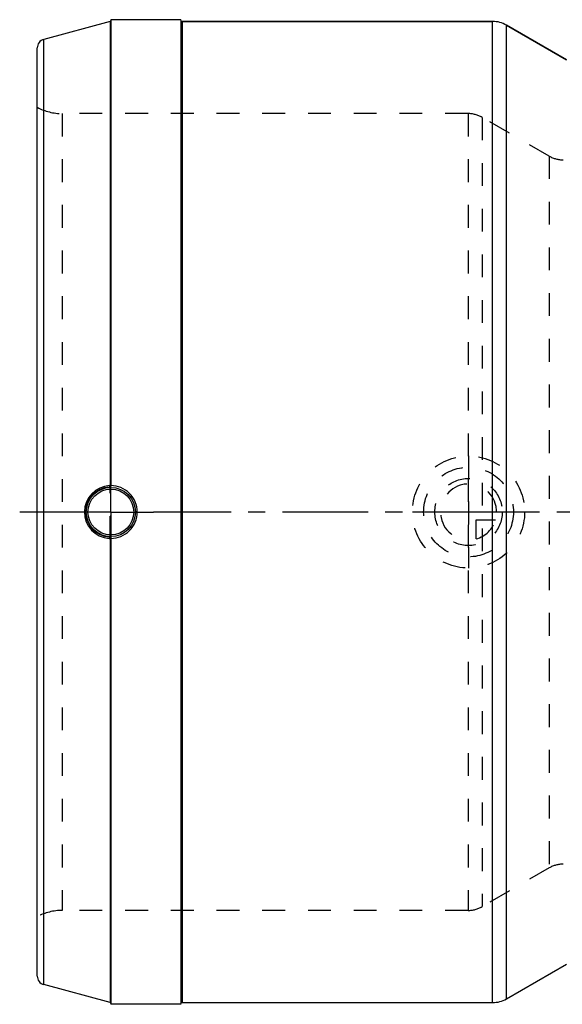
# Model space of a CAD drawing. Header units: millimetres. Extents: x 266 to 729, y 319 to 681.
# Tile 1 of 3: x 266 to 421, y 400 to 681. Entities that reach past the tile are written whole.
import ezdxf

# ---------------------------------------------------------------- set-up
doc = ezdxf.new("R2010")
doc.units = ezdxf.units.MM
doc.header["$LTSCALE"] = 65.185185
doc.linetypes.add('CENTER', pattern=[0.6, 0.375, -0.075, 0.075, -0.075])
doc.linetypes.add('HIDDEN', pattern=[0.2, 0.1, -0.1])
for name, color, linetype in [('KOERPER', 7, 'CONTINUOUS'), ('KONST.EL_MIT_GEO', 7, 'CONTINUOUS'), ('KURVEN', 7, 'CONTINUOUS')]:
    doc.layers.add(name, color=color, linetype=linetype)

msp = doc.modelspace()

# ---------------------------------------------------------------- linework, layer by layer
at = {"layer": 'KOERPER', "color": 7, "linetype": 'Continuous'}
for p, q in [((311.79, 680.71), (291.79, 680.71)), ((311.79, 680.71), (311.79, 399.71)), ((312.09, 680.21), (400.65, 680.21)), ((404.65, 679.14), (421.72, 669.28)), ((404.65, 401.28), (421.72, 411.14)), ((311.79, 399.71), (291.79, 399.71)), ((312.09, 400.21), (400.65, 400.21))]:
    msp.add_line(p, q, dxfattribs=at)
at = {"layer": 'KOERPER', "color": 2, "linetype": 'CENTER'}
for p, q in [((291.79, 540.21), (291.79, 552.4)), ((279.6, 540.21), (265.79, 540.21)), ((291.79, 540.21), (279.6, 540.21)), ((291.79, 540.21), (291.79, 528.02)), ((291.79, 540.21), (303.98, 540.21)), ((482.5, 540.21), (303.98, 540.21))]:
    msp.add_line(p, q, dxfattribs=at)
at = {"layer": 'KONST.EL_MIT_GEO', "color": 7, "linetype": 'Continuous'}
for p, q in [((291.57, 680.15), (272.64, 675.08)), ((291.57, 680.15), (291.57, 547.91)), ((291.79, 680.71), (291.79, 547.77)), ((312.09, 680.21), (312.09, 400.21)), ((400.65, 680.21), (312.09, 680.21)), ((400.65, 400.21), (400.65, 680.21)), ((404.65, 401.28), (404.65, 679.14)), ((421.72, 669.28), (404.65, 679.14)), ((272.64, 405.34), (272.64, 675.08)), ((270.79, 407.76), (270.79, 672.67)), ((291.32, 547.24), (291.32, 547.28)), ((291.32, 533.14), (291.32, 533.18)), ((291.57, 532.51), (291.57, 400.27)), ((291.79, 532.65), (291.79, 399.71)), ((291.57, 400.27), (272.64, 405.34))]:
    msp.add_line(p, q, dxfattribs=at)
at = {"layer": 'KONST.EL_MIT_GEO', "color": 8, "linetype": 'HIDDEN'}
for p, q in [((311.79, 680.51), (311.79, 399.91)), ((277.92, 653.91), (277.92, 426.51)), ((393.65, 653.91), (277.92, 653.91)), ((393.65, 653.91), (393.65, 426.51)), ((397.65, 652.84), (397.65, 427.58)), ((416.8, 641.78), (397.65, 652.84)), ((416.8, 641.78), (416.8, 438.64)), ((291.57, 532.51), (291.57, 547.91)), ((291.79, 532.65), (291.79, 547.77)), ((416.8, 438.64), (397.65, 427.58)), ((393.65, 426.51), (277.92, 426.51))]:
    msp.add_line(p, q, dxfattribs=at)
at = {"layer": 'KONST.EL_MIT_GEO', "color": 7, "linetype": 'Continuous'}
for radius in [7.02, 6.53]:
    msp.add_circle((291.79, 540.21), radius, dxfattribs=at)
at = {"layer": 'KONST.EL_MIT_GEO', "color": 8, "linetype": 'HIDDEN'}
for centre, radius, start, end in [((291.49, 680.44), 0.3, 285, 360), ((277.92, 668.91), 15, 241.6424, 270), ((393.65, 645.91), 8, 60, 90), ((420.8, 648.71), 8, 240, 270), ((420.8, 431.71), 8, 90, 120), ((393.65, 434.51), 8, 270, 300), ((277.92, 411.51), 15, 90, 118.3576)]:
    msp.add_arc(centre, radius, start, end, dxfattribs=at)
at = {"layer": 'KONST.EL_MIT_GEO', "color": 7, "linetype": 'Continuous'}
for centre, radius, start, end in [((312.09, 680.51), 0.3, 180, 270), ((400.65, 672.21), 8, 60, 90), ((273.29, 672.67), 2.5, 105, 180), ((291.8, 540.2), 7.55, 92.898, 266.0828), ((291.69, 540.21), 7.07, 92.9719, 267.0282), ((291.29, 547.77), 0.495, 273.8264, 283.4928), ((291.79, 540.26), 7, 89.8853, 93.7971), ((291.8, 540.22), 7.53, 269.9326, 359.9342), ((291.82, 540.37), 7.71, 266.0341, 267.0245), ((291.79, 540.18), 7.01, 266.2029, 271.4372), ((291.29, 532.64), 0.505, 76.6289, 85.9792), ((273.29, 407.76), 2.5, 180, 255), ((291.49, 399.98), 0.3, 0, 75), ((312.09, 399.91), 0.3, 90, 180), ((400.65, 408.21), 8, 270, 300)]:
    msp.add_arc(centre, radius, start, end, dxfattribs=at)
for points, knots in [([(291.32, 547.24), (291.43, 547.26), (291.66, 547.36), (291.79, 547.6), (291.79, 547.73)], [0, 0, 0, 0, 0.448292, 1, 1, 1, 1]), ([(291.35, 547.29), (291.34, 547.29), (291.34, 547.28), (291.33, 547.28), (291.32, 547.28)], [0, 0, 0, 0, 0.504621, 1, 1, 1, 1]), ([(291.42, 547.75), (291.42, 547.65), (291.41, 547.5), (291.39, 547.33), (291.35, 547.29)], [0, 0, 0, 0, 0.627026, 1, 1, 1, 1]), ([(291.79, 547.77), (291.79, 547.67), (291.71, 547.44), (291.51, 547.31), (291.41, 547.29)], [0, 0, 0, 0, 0.499561, 1, 1, 1, 1]), ([(291.57, 547.91), (291.6, 547.91), (291.65, 547.91), (291.72, 547.92), (291.76, 547.91), (291.79, 547.93), (291.79, 547.92)], [0, 0, 0, 0, 0.399131, 0.719123, 0.926283, 1, 1, 1, 1]), ([(299.33, 540.21), (299.33, 541.19), (298.93, 543.17), (297.26, 545.67), (294.75, 547.34), (292.77, 547.73), (291.79, 547.73)], [0, 0, 0, 0, 0.250032, 0.499986, 0.749943, 1, 1, 1, 1]), ([(291.79, 532.69), (291.79, 532.82), (291.66, 533.06), (291.43, 533.16), (291.32, 533.18)], [0, 0, 0, 0, 0.551733, 1, 1, 1, 1]), ([(291.34, 533.13), (291.34, 533.14), (291.33, 533.14), (291.33, 533.14), (291.32, 533.14)], [0, 0, 0, 0, 0.531603, 1, 1, 1, 1]), ([(291.42, 532.67), (291.42, 532.77), (291.41, 532.92), (291.39, 533.09), (291.34, 533.13)], [0, 0, 0, 0, 0.625322, 1, 1, 1, 1]), ([(291.79, 532.65), (291.79, 532.76), (291.71, 532.98), (291.51, 533.11), (291.41, 533.13)], [0, 0, 0, 0, 0.499603, 1, 1, 1, 1])]:
    msp.add_open_spline(points, degree=3, knots=knots, dxfattribs=at)
for points in [[(291.42, 547.75), (291.49, 547.76), (291.57, 547.84), (291.57, 547.91)], [(291.42, 532.67), (291.49, 532.66), (291.57, 532.58), (291.57, 532.51)]]:
    msp.add_open_spline(points, degree=3, dxfattribs=at)
at = {"layer": 'KONST.EL_MIT_GEO', "color": 8, "linetype": 'HIDDEN'}
for points, knots in [([(291.42, 547.75), (291.43, 547.68), (291.46, 547.57), (291.63, 547.45), (291.78, 547.59), (291.79, 547.71), (291.79, 547.77)], [0, 0, 0, 0, 0.289638, 0.497644, 0.709587, 1, 1, 1, 1]), ([(291.79, 532.65), (291.79, 532.71), (291.78, 532.83), (291.63, 532.97), (291.46, 532.86), (291.43, 532.74), (291.42, 532.67)], [0, 0, 0, 0, 0.290426, 0.502298, 0.710365, 1, 1, 1, 1]), ([(291.79, 532.5), (291.79, 532.5), (291.76, 532.5), (291.7, 532.51), (291.62, 532.51), (291.57, 532.51)], [0, 0, 0, 0, 0.073719, 0.280889, 1, 1, 1, 1])]:
    msp.add_open_spline(points, degree=3, knots=knots, dxfattribs=at)
at = {"layer": 'KURVEN', "color": 8, "linetype": 'HIDDEN'}
for p, q in [((393.79, 556.21), (393.79, 524.21)), ((409.79, 540.21), (377.79, 540.21)), ((395.99, 532.52), (395.99, 538.01)), ((395.99, 538.01), (401.48, 538.01))]:
    msp.add_line(p, q, dxfattribs=at)
for radius in [16, 12.8, 9.6]:
    msp.add_circle((393.79, 540.21), radius, dxfattribs=at)
for start, end in [(0, 270), (285.962, 344.038)]:
    msp.add_arc((393.79, 540.21), 8, start, end, dxfattribs=at)

doc.saveas('drawing.dxf')
